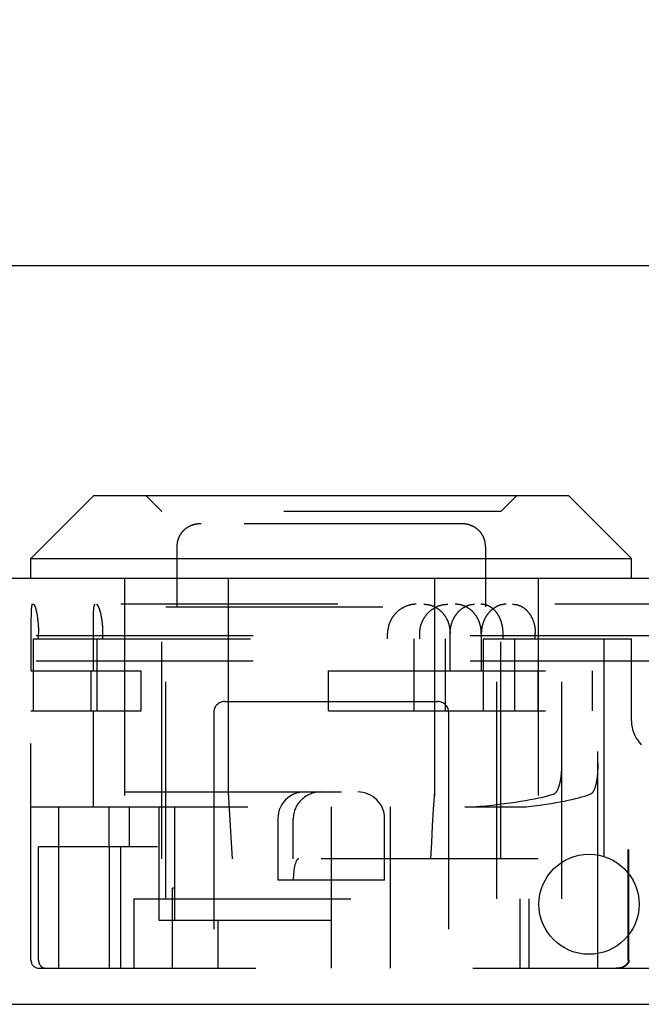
# Model space of a CAD drawing. Header units: inches. Extents: x 0 to 73.9, y 0 to 47.8.
# Tile 7 of 13: x 30.3 to 31.4, y 9.7 to 11.5. Entities that reach past the tile are written whole.
import ezdxf

# ---------------------------------------------------------------- set-up
doc = ezdxf.new("R2010")
doc.units = ezdxf.units.IN
doc.header["$LTSCALE"] = 4.065217
doc.header["$MEASUREMENT"] = 0
doc.linetypes.add('HIDDEN', pattern=[0.2, 0.1, -0.1])
doc.layers.get('0').update_dxf_attribs({"linetype": 'CONTINUOUS'})
for name, color, linetype in [('DEFAULT_2', 8, 'HIDDEN'), ('DIMENSIONS', 7, 'CONTINUOUS'), ('DOOR_ASSEMBLY', 7, 'CONTINUOUS')]:
    doc.layers.add(name, color=color, linetype=linetype)
doc.styles.get("Standard").update_dxf_attribs({"font": 'arial.ttf'})
doc.dimstyles.new('DIMSTYLE_1', dxfattribs={"dimtxt": 0.326087, "dimasz": 0.434783, "dimexe": 0.09, "dimexo": 0.07, "dimgap": 0.0375, "dimtad": 0, "dimtih": 1, "dimtoh": 1, "dimzin": 4, "dimdsep": 46, "dimtxsty": 'Standard', "dimblk": '_FILLED', "dimblk1": '_FILLED', "dimblk2": '_FILLED', "dimcen": 0.09, "dimadec": 3, "dimazin": 1, "dimtfac": 1, "dimtdec": 3, "dimtofl": 0, "dimtmove": 0, "dimatfit": 3, "dimldrblk": '_FILLED', "dimfxl": 0, "dimtolj": 1, "dimtzin": 4, "dimarcsym": 0})

# ---------------------------------------------------------------- blocks, each defined once
blk = doc.blocks.new('_FILLED')
at = {"color": 0, "linetype": 'ByBlock'}
blk.add_solid([(0, 0), (-1, 0.2), (-1, -0.2)], dxfattribs=at)
blk = doc.blocks.new('*D11')
at = {"layer": 'DIMENSIONS', "color": 2, "linetype": 'Continuous'}
for p, q in [((16.2256, 10.6769), (16.2256, 11.4452)), ((32.6006, 10.6769), (32.6006, 11.4452)), ((16.2256, 11.0539), (22.9348, 11.0539)), ((32.6006, 11.0539), (25.8914, 11.0539))]:
    blk.add_line(p, q, dxfattribs=at)
at = {"layer": 'DIMENSIONS', "color": 2, "linetype": 'Continuous', "xscale": 0.4347826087, "yscale": 0.4347826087, "zscale": 0.4347826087, "rotation": 180}
blk.add_blockref('_FILLED', (16.2256, 11.0539), dxfattribs=at)
at = {"layer": 'DIMENSIONS', "color": 2, "linetype": 'Continuous', "xscale": 0.4347826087, "yscale": 0.4347826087, "zscale": 0.4347826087}
blk.add_blockref('_FILLED', (32.6006, 11.0539), dxfattribs=at)
at = {"layer": 'DIMENSIONS', "color": 2, "linetype": 'Continuous', "insert": (24.4131, 11.217), "char_height": 0.32609, "width": 2.630516, "attachment_point": 2, "line_spacing_factor": 0.9}
blk.add_mtext('16.38 DOOR', dxfattribs=at)

msp = doc.modelspace()

# ---------------------------------------------------------------- linework, layer by layer
at = {"layer": 'DEFAULT_2', "color": 8, "linetype": 'HIDDEN'}
for p, q in [((32.3476, 10.3604), (16.4436, 10.3604)), ((32.3476, 10.3124), (16.4436, 10.3124))]:
    msp.add_line(p, q, dxfattribs=at)
at = {"layer": 'DOOR_ASSEMBLY', "color": 7, "linetype": 'Continuous'}
for p, q in [((30.4231, 10.6234), (30.3051, 10.5054)), ((30.4231, 10.6234), (31.3121, 10.6234)), ((31.3121, 10.6234), (31.4301, 10.5054)), ((30.3051, 10.5054), (31.4301, 10.5054)), ((30.3051, 10.4674), (30.3051, 10.5054)), ((31.4301, 10.4674), (31.4301, 10.5054))]:
    msp.add_line(p, q, dxfattribs=at)
at = {"layer": 'DOOR_ASSEMBLY', "color": 8, "linetype": 'HIDDEN'}
for p, q in [((30.5501, 10.5934), (30.5201, 10.6234)), ((31.1851, 10.5934), (31.2151, 10.6234)), ((31.1851, 10.5934), (30.5501, 10.5934)), ((30.5501, 9.9424), (30.5501, 10.5934)), ((31.1851, 9.9424), (31.1851, 10.5934)), ((30.6026, 10.5657), (30.6019, 10.5653)), ((30.6039, 10.5663), (30.6032, 10.566)), ((30.6052, 10.5668), (30.6045, 10.5665)), ((30.6206, 10.5703), (30.6199, 10.5702)), ((31.1109, 10.5704), (30.6242, 10.5704)), ((31.1299, 10.5668), (31.1293, 10.5671)), ((31.1339, 10.565), (31.1332, 10.5653)), ((31.1351, 10.5643), (31.1345, 10.5647)), ((31.1382, 10.5625), (31.1376, 10.5629)), ((30.5828, 10.5464), (30.5825, 10.5457)), ((30.5835, 10.5477), (30.5831, 10.547)), ((31.1523, 10.5464), (31.152, 10.547)), ((31.153, 10.545), (31.1527, 10.5457)), ((31.1558, 10.5363), (31.1556, 10.537)), ((31.1567, 10.5273), (31.1567, 10.4144)), ((30.4801, 10.4674), (30.4801, 9.9424)), ((30.6744, 10.4674), (30.6744, 9.9424)), ((31.0608, 10.4674), (31.0608, 9.9424)), ((31.2551, 10.4674), (31.2551, 9.9424)), ((32.5058, 10.4194), (16.3204, 10.4194)), ((30.5576, 10.4144), (31.1776, 10.4144)), ((30.5576, 9.8674), (30.5576, 10.4144)), ((31.1776, 9.8674), (31.1776, 10.4144)), ((30.3052, 10.3963), (30.3051, 10.3929)), ((30.3051, 10.3929), (30.3051, 10.3877)), ((30.3053, 10.4015), (30.3052, 10.399)), ((30.3052, 10.399), (30.3052, 10.3963)), ((30.3054, 10.405), (30.3053, 10.4033)), ((30.3053, 10.4033), (30.3053, 10.4015)), ((30.3055, 10.4082), (30.3054, 10.4072)), ((30.3054, 10.4072), (30.3054, 10.4061)), ((30.3054, 10.4061), (30.3054, 10.405)), ((30.3056, 10.4101), (30.3055, 10.4092)), ((30.3055, 10.4092), (30.3055, 10.4082)), ((30.3162, 10.4006), (30.3164, 10.3993)), ((30.3164, 10.3993), (30.3166, 10.398)), ((30.3166, 10.398), (30.3168, 10.3967)), ((30.3168, 10.3967), (30.317, 10.3954)), ((30.317, 10.3954), (30.3172, 10.394)), ((30.3172, 10.394), (30.3174, 10.3926)), ((30.3174, 10.3926), (30.3176, 10.3911)), ((30.4221, 10.3907), (30.4222, 10.3943)), ((30.4222, 10.399), (30.4223, 10.4009)), ((30.4222, 10.397), (30.4222, 10.399)), ((30.4222, 10.3943), (30.4222, 10.397)), ((30.4223, 10.4027), (30.4224, 10.4039)), ((30.4223, 10.4009), (30.4223, 10.4027)), ((30.4224, 10.405), (30.4225, 10.4061)), ((30.4224, 10.4039), (30.4224, 10.405)), ((30.4225, 10.4072), (30.4226, 10.4082)), ((30.4225, 10.4061), (30.4225, 10.4072)), ((30.3051, 10.3877), (30.3051, 10.2944)), ((30.3178, 10.3889), (30.318, 10.3874)), ((30.318, 10.3874), (30.3182, 10.3859)), ((30.3182, 10.3859), (30.3183, 10.3844)), ((30.3183, 10.3844), (30.3184, 10.3829)), ((30.3186, 10.3805), (30.3187, 10.3789)), ((30.3187, 10.3789), (30.3188, 10.3774)), ((30.3188, 10.3774), (30.3189, 10.3758)), ((30.3189, 10.3758), (30.3189, 10.3741)), ((30.3189, 10.3741), (30.319, 10.3725)), ((30.4221, 10.3862), (30.4221, 10.3907)), ((30.4221, 10.3808), (30.4221, 10.3862)), ((30.4221, 10.2944), (30.4221, 10.3808)), ((30.4397, 10.3749), (30.4396, 10.3764)), ((30.4398, 10.3733), (30.4397, 10.3749)), ((30.319, 10.3725), (30.319, 10.3709)), ((30.319, 10.3709), (30.3191, 10.3693)), ((30.3191, 10.3693), (30.3191, 10.3677)), ((30.3191, 10.3677), (30.3191, 10.366)), ((30.3191, 10.366), (30.3191, 10.3644)), ((30.3191, 10.3544), (30.3191, 10.3644)), ((30.4399, 10.3692), (30.4399, 10.3708)), ((30.4399, 10.3676), (30.4399, 10.3692)), ((30.44, 10.366), (30.4399, 10.3676)), ((30.44, 10.3644), (30.44, 10.366)), ((30.44, 10.3544), (30.44, 10.3644)), ((30.9731, 10.3544), (30.9731, 10.3644)), ((31.0335, 10.3544), (31.0335, 10.3644)), ((31.0903, 10.2944), (31.0903, 10.3644)), ((31.1488, 10.3644), (31.1488, 10.2944)), ((31.1896, 10.3544), (31.1896, 10.3644)), ((31.25, 10.3544), (31.25, 10.3644)), ((30.3101, 10.3544), (31.0814, 10.3544)), ((30.3101, 10.2194), (30.3101, 10.3544)), ((30.4284, 10.3544), (30.4284, 10.2194)), ((31.0222, 10.3544), (31.0222, 10.2194)), ((31.0814, 10.2194), (31.0814, 10.3544)), ((31.1521, 10.3544), (31.4301, 10.3544)), ((31.1521, 10.3544), (31.1521, 10.2194)), ((31.2113, 10.2194), (31.2113, 10.3544)), ((31.2999, 9.8674), (31.2999, 10.3544)), ((31.3671, 9.7369), (31.3671, 10.3544)), ((31.3786, 10.3544), (31.3786, 9.7369)), ((31.4301, 10.2005), (31.4301, 10.3544)), ((30.3051, 10.2944), (30.5113, 10.2944)), ((30.4178, 10.2194), (30.4178, 10.2944)), ((30.5113, 10.2194), (30.5113, 10.2944)), ((30.8623, 10.2944), (31.3573, 10.2944)), ((30.8623, 10.2194), (30.8623, 10.2944)), ((31.2554, 10.2194), (31.2554, 10.2944)), ((31.3573, 10.2194), (31.3573, 10.2944)), ((30.6676, 10.2369), (31.0676, 10.2369)), ((30.3051, 10.2194), (30.5113, 10.2194)), ((30.3051, 9.7519), (30.3051, 10.2194)), ((30.4221, 10.0394), (30.4221, 10.2194)), ((30.6476, 10.2169), (30.6476, 9.7369)), ((30.8623, 10.2194), (31.3573, 10.2194)), ((31.0876, 10.2169), (31.0876, 9.7369)), ((31.2998, 10.1166), (31.2999, 10.1183)), ((31.2998, 10.1149), (31.2998, 10.1166)), ((31.2999, 10.12), (31.2999, 10.1217)), ((31.2999, 10.1183), (31.2999, 10.12)), ((31.3671, 10.1166), (31.367, 10.1149)), ((31.3671, 10.1217), (31.3671, 10.12)), ((31.3671, 10.12), (31.3671, 10.1183)), ((31.3671, 10.1183), (31.3671, 10.1166)), ((31.2992, 10.1048), (31.2993, 10.1064)), ((31.2993, 10.1064), (31.2995, 10.1081)), ((31.2995, 10.1081), (31.2996, 10.1098)), ((31.2996, 10.1115), (31.2997, 10.1132)), ((31.2996, 10.1098), (31.2996, 10.1115)), ((31.2997, 10.1132), (31.2998, 10.1149)), ((31.3662, 10.0999), (31.366, 10.0983)), ((31.3663, 10.1015), (31.3662, 10.0999)), ((31.3664, 10.1031), (31.3663, 10.1015)), ((31.3665, 10.1047), (31.3664, 10.1031)), ((31.3666, 10.1064), (31.3665, 10.1047)), ((31.3667, 10.1081), (31.3666, 10.1064)), ((31.3668, 10.1098), (31.3667, 10.1081)), ((31.3669, 10.1114), (31.3668, 10.1098)), ((31.367, 10.1131), (31.3669, 10.1114)), ((31.367, 10.1149), (31.367, 10.1131)), ((30.4801, 10.0674), (31.2551, 10.0674)), ((30.3051, 10.0394), (31.2327, 10.0394)), ((30.3566, 10.0394), (30.3566, 9.7369)), ((30.4511, 10.0394), (30.4511, 9.9644)), ((30.4893, 10.0394), (30.4893, 9.9644)), ((30.5449, 10.0394), (30.5449, 9.8274)), ((30.5745, 9.8274), (30.5745, 10.0394)), ((30.8676, 10.0394), (30.8676, 9.7369)), ((30.9786, 9.7369), (30.9786, 10.0394)), ((30.7676, 10.0174), (30.7676, 9.9024)), ((30.7965, 9.9424), (30.7965, 10.0174)), ((30.9676, 9.9024), (30.9676, 10.0174)), ((30.5421, 9.9644), (30.3191, 9.9644)), ((30.3191, 9.7519), (30.3191, 9.9644)), ((30.4513, 9.9644), (30.4513, 9.7369)), ((30.4733, 9.7369), (30.4733, 9.9644)), ((32.1555, 9.9594), (31.4242, 9.9594)), ((31.4242, 9.7519), (31.4242, 9.9594)), ((31.4253, 9.7519), (31.4253, 9.9594)), ((31.2551, 9.9424), (30.4801, 9.9424)), ((30.9676, 9.9024), (30.7676, 9.9024)), ((30.5745, 9.8869), (30.5701, 9.8869)), ((30.5701, 9.7369), (30.5701, 9.8869)), ((30.4976, 9.8674), (31.2999, 9.8674)), ((30.4976, 9.8674), (30.4976, 9.7369)), ((31.2216, 9.7369), (31.2216, 9.8674)), ((31.2376, 9.8674), (31.2376, 9.7369)), ((30.5449, 9.8274), (30.8676, 9.8274)), ((30.6553, 9.8274), (30.6553, 9.7369)), ((30.3201, 9.7369), (32.2305, 9.7369))]:
    msp.add_line(p, q, dxfattribs=at)
at = {"layer": 'DOOR_ASSEMBLY', "color": 3, "linetype": 'Continuous'}
for p, q in [((32.5058, 10.4674), (16.3204, 10.4674)), ((16.2406, 9.6694), (32.5856, 9.6694))]:
    msp.add_line(p, q, dxfattribs=at)
at = {"layer": 'DOOR_ASSEMBLY', "color": 8, "linetype": 'HIDDEN'}
for points in [[(30.6242, 10.5704), (30.6235, 10.5704), (30.6228, 10.5704), (30.6221, 10.5703), (30.6213, 10.5703), (30.6206, 10.5703), (30.6199, 10.5702), (30.6192, 10.5701), (30.6184, 10.5701), (30.6177, 10.57), (30.617, 10.5699), (30.6163, 10.5698), (30.6156, 10.5697), (30.6149, 10.5696), (30.6142, 10.5694), (30.6134, 10.5693), (30.6127, 10.5691), (30.612, 10.569), (30.6113, 10.5688), (30.6106, 10.5686), (30.6099, 10.5684), (30.6093, 10.5682), (30.6086, 10.568), (30.6079, 10.5678), (30.6072, 10.5676), (30.6065, 10.5673), (30.6059, 10.5671), (30.6052, 10.5668), (30.6045, 10.5665), (30.6039, 10.5663), (30.6032, 10.566), (30.6026, 10.5657), (30.6019, 10.5653), (30.6013, 10.565), (30.6006, 10.5647), (30.6, 10.5643), (30.5994, 10.564), (30.5988, 10.5636), (30.5982, 10.5632), (30.5976, 10.5629), (30.597, 10.5625), (30.5964, 10.5621), (30.5958, 10.5617), (30.5952, 10.5612), (30.5946, 10.5608), (30.5941, 10.5604), (30.5935, 10.5599), (30.593, 10.5594), (30.5924, 10.559), (30.5919, 10.5585), (30.5914, 10.558), (30.5909, 10.5575), (30.5904, 10.557), (30.5899, 10.5565), (30.5894, 10.556), (30.5889, 10.5554), (30.5884, 10.5549), (30.5879, 10.5543), (30.5875, 10.5538), (30.587, 10.5532), (30.5866, 10.5526), (30.5862, 10.552), (30.5858, 10.5514), (30.5854, 10.5508), (30.585, 10.5502), (30.5846, 10.5496), (30.5842, 10.549), (30.5838, 10.5483), (30.5835, 10.5477), (30.5831, 10.547), (30.5828, 10.5464), (30.5825, 10.5457), (30.5822, 10.545), (30.5819, 10.5443), (30.5816, 10.5436), (30.5813, 10.5429), (30.581, 10.5422), (30.5808, 10.5415), (30.5806, 10.5408), (30.5803, 10.5401), (30.5801, 10.5393), (30.5799, 10.5386), (30.5797, 10.5378), (30.5795, 10.537), (30.5794, 10.5363), (30.5792, 10.5355), (30.5791, 10.5347), (30.5789, 10.5339), (30.5788, 10.5331), (30.5787, 10.5323), (30.5787, 10.5315), (30.5786, 10.5307), (30.5785, 10.5299), (30.5785, 10.529), (30.5785, 10.5282), (30.5784, 10.5273), (30.5784, 10.5271)], [(30.5919, 10.5585), (30.5914, 10.558), (30.5909, 10.5575), (30.5904, 10.557)], [(30.597, 10.5625), (30.5964, 10.5621), (30.5958, 10.5617), (30.5952, 10.5612), (30.5946, 10.5608)], [(30.6013, 10.565), (30.6007, 10.5647), (30.6, 10.5643), (30.5994, 10.564), (30.5988, 10.5636), (30.5982, 10.5633), (30.5976, 10.5629)], [(30.6072, 10.5676), (30.6065, 10.5673), (30.6059, 10.5671)], [(30.6106, 10.5686), (30.61, 10.5684), (30.6093, 10.5682), (30.6086, 10.568), (30.6079, 10.5678)], [(30.6127, 10.5691), (30.612, 10.569), (30.6113, 10.5688)], [(30.6185, 10.5701), (30.6177, 10.57), (30.617, 10.5699), (30.6163, 10.5698), (30.6156, 10.5697), (30.6149, 10.5696), (30.6142, 10.5694)], [(30.6242, 10.5704), (30.6235, 10.5704), (30.6228, 10.5704), (30.6221, 10.5703)], [(31.1509, 10.549), (31.1506, 10.5496), (31.1502, 10.5502), (31.1498, 10.5508), (31.1494, 10.5514), (31.149, 10.552), (31.1485, 10.5526), (31.1481, 10.5532), (31.1477, 10.5538), (31.1472, 10.5543), (31.1467, 10.5549), (31.1463, 10.5554), (31.1458, 10.556), (31.1453, 10.5565), (31.1448, 10.557), (31.1443, 10.5575), (31.1438, 10.558), (31.1432, 10.5585), (31.1427, 10.559), (31.1422, 10.5594), (31.1416, 10.5599), (31.1411, 10.5604), (31.1405, 10.5608), (31.1399, 10.5612), (31.1393, 10.5617), (31.1388, 10.5621), (31.1382, 10.5625), (31.1376, 10.5629), (31.137, 10.5633), (31.1364, 10.5636), (31.1357, 10.564), (31.1351, 10.5643), (31.1345, 10.5647), (31.1339, 10.565), (31.1332, 10.5653), (31.1326, 10.5657), (31.1319, 10.566), (31.1313, 10.5663), (31.1306, 10.5665), (31.1299, 10.5668), (31.1293, 10.5671), (31.1286, 10.5673), (31.1279, 10.5676), (31.1272, 10.5678), (31.1266, 10.568), (31.1259, 10.5682), (31.1252, 10.5684), (31.1245, 10.5686), (31.1238, 10.5688), (31.1231, 10.569), (31.1224, 10.5691), (31.1217, 10.5693), (31.121, 10.5694), (31.1203, 10.5696), (31.1196, 10.5697), (31.1188, 10.5698), (31.1181, 10.5699), (31.1174, 10.57), (31.1167, 10.5701), (31.116, 10.5701), (31.1152, 10.5702), (31.1145, 10.5703), (31.1138, 10.5703), (31.1131, 10.5703), (31.1123, 10.5704), (31.1116, 10.5704), (31.1109, 10.5704)], [(31.1167, 10.5701), (31.116, 10.5701), (31.1152, 10.5702), (31.1145, 10.5703), (31.1138, 10.5703), (31.1131, 10.5703)], [(31.1196, 10.5697), (31.1189, 10.5698), (31.1181, 10.5699)], [(31.1224, 10.5691), (31.1217, 10.5693), (31.121, 10.5694)], [(31.1279, 10.5676), (31.1273, 10.5678), (31.1266, 10.568), (31.1259, 10.5682), (31.1252, 10.5684), (31.1245, 10.5686), (31.1238, 10.5688)], [(31.1326, 10.5657), (31.1319, 10.566), (31.1313, 10.5663), (31.1306, 10.5665)], [(31.1432, 10.5585), (31.1427, 10.559), (31.1422, 10.5594), (31.1416, 10.5599), (31.1411, 10.5604), (31.1405, 10.5608)], [(30.5803, 10.5401), (30.5801, 10.5393), (30.5799, 10.5386), (30.5797, 10.5378), (30.5795, 10.5371)], [(30.5822, 10.545), (30.5819, 10.5443), (30.5816, 10.5436)], [(30.5854, 10.5508), (30.585, 10.5502), (30.5846, 10.5496)], [(30.5889, 10.5554), (30.5884, 10.5549), (30.5879, 10.5543), (30.5875, 10.5538), (30.587, 10.5532)], [(31.1463, 10.5554), (31.1458, 10.556), (31.1453, 10.5565), (31.1448, 10.557)], [(31.1494, 10.5514), (31.149, 10.552), (31.1485, 10.5526), (31.1481, 10.5532)], [(31.1517, 10.5477), (31.1513, 10.5483), (31.1509, 10.549)], [(31.1567, 10.5273), (31.1567, 10.5282), (31.1567, 10.529), (31.1566, 10.5299), (31.1566, 10.5307), (31.1565, 10.5315), (31.1564, 10.5323), (31.1563, 10.5331), (31.1562, 10.5339), (31.1561, 10.5347), (31.1559, 10.5355), (31.1558, 10.5363), (31.1556, 10.5371), (31.1554, 10.5378), (31.1552, 10.5386), (31.155, 10.5393), (31.1548, 10.5401), (31.1546, 10.5408), (31.1543, 10.5415), (31.1541, 10.5422), (31.1538, 10.5429), (31.1536, 10.5436), (31.1533, 10.5443), (31.153, 10.545), (31.1527, 10.5457), (31.1523, 10.5464), (31.152, 10.547), (31.1517, 10.5477)], [(31.1548, 10.5401), (31.1546, 10.5408), (31.1543, 10.5415), (31.1541, 10.5422), (31.1538, 10.5429), (31.1536, 10.5436)], [(30.5785, 10.5299), (30.5785, 10.529), (30.5785, 10.5282), (30.5784, 10.5273), (30.5784, 10.4144)], [(30.5788, 10.5331), (30.5787, 10.5323), (30.5787, 10.5315)], [(30.5794, 10.5363), (30.5792, 10.5355), (30.5791, 10.5347)], [(31.1564, 10.5323), (31.1563, 10.5331), (31.1562, 10.5339), (31.1561, 10.5347)], [(31.1567, 10.529), (31.1566, 10.5299), (31.1566, 10.5307), (31.1565, 10.5315)], [(30.3078, 10.4194), (30.3077, 10.4194), (30.3076, 10.4194), (30.3075, 10.4193), (30.3074, 10.4193), (30.3074, 10.4192), (30.3073, 10.4192), (30.3072, 10.4191), (30.3072, 10.419), (30.3071, 10.4189), (30.307, 10.4188), (30.3069, 10.4186), (30.3069, 10.4185), (30.3068, 10.4183), (30.3068, 10.4182), (30.3067, 10.418), (30.3066, 10.4178), (30.3066, 10.4176), (30.3065, 10.4174), (30.3065, 10.4171), (30.3064, 10.4169), (30.3063, 10.4166), (30.3063, 10.4164), (30.3062, 10.4161), (30.3062, 10.4158), (30.3061, 10.4155), (30.3061, 10.4152), (30.3061, 10.4149), (30.306, 10.4145), (30.306, 10.4142), (30.3059, 10.4138), (30.3059, 10.4135), (30.3058, 10.4131), (30.3058, 10.4127), (30.3058, 10.4123), (30.3057, 10.4119), (30.3057, 10.4115), (30.3057, 10.411), (30.3056, 10.4101)], [(30.3094, 10.4194), (30.3095, 10.4194), (30.3097, 10.4194), (30.3098, 10.4193), (30.3099, 10.4193), (30.31, 10.4192), (30.3101, 10.4192), (30.3102, 10.4191), (30.3103, 10.419), (30.3104, 10.4189), (30.3105, 10.4187), (30.3107, 10.4186), (30.3108, 10.4185), (30.3109, 10.4183), (30.311, 10.4181), (30.3111, 10.418), (30.3113, 10.4178), (30.3114, 10.4176), (30.3115, 10.4173), (30.3116, 10.4171), (30.3118, 10.4169), (30.3119, 10.4166), (30.312, 10.4163), (30.3121, 10.4161), (30.3123, 10.4158), (30.3124, 10.4155), (30.3125, 10.4151), (30.3126, 10.4148), (30.3128, 10.4145), (30.3129, 10.4141), (30.313, 10.4138), (30.3131, 10.4134), (30.3133, 10.413), (30.3134, 10.4126), (30.3135, 10.4122), (30.3137, 10.4118), (30.3138, 10.4113), (30.3139, 10.4109), (30.314, 10.4104), (30.3142, 10.41), (30.3143, 10.4095), (30.3144, 10.409), (30.3145, 10.4085), (30.3147, 10.408), (30.3148, 10.4075), (30.3149, 10.407), (30.315, 10.4065), (30.3152, 10.4059), (30.3153, 10.4054), (30.3154, 10.4048), (30.3155, 10.4042), (30.3156, 10.4036), (30.3158, 10.4031), (30.3159, 10.4025), (30.316, 10.4018), (30.3161, 10.4012), (30.3162, 10.4006)], [(30.4226, 10.4082), (30.4227, 10.4092), (30.4227, 10.4097), (30.4227, 10.4101), (30.4228, 10.4106), (30.4228, 10.411), (30.4229, 10.4115), (30.4229, 10.4119), (30.423, 10.4123), (30.423, 10.4127), (30.423, 10.4131), (30.4231, 10.4135), (30.4231, 10.4139), (30.4232, 10.4142), (30.4233, 10.4146), (30.4233, 10.4149), (30.4234, 10.4152), (30.4234, 10.4155), (30.4235, 10.4158), (30.4236, 10.4161), (30.4236, 10.4164), (30.4237, 10.4166), (30.4238, 10.4169), (30.4238, 10.4171), (30.4239, 10.4174), (30.424, 10.4176), (30.424, 10.4178), (30.4241, 10.418), (30.4242, 10.4182), (30.4243, 10.4183), (30.4244, 10.4185), (30.4244, 10.4186), (30.4245, 10.4188), (30.4246, 10.4189), (30.4247, 10.419), (30.4248, 10.4191), (30.4249, 10.4192), (30.425, 10.4192), (30.4251, 10.4193), (30.4252, 10.4193), (30.4253, 10.4194), (30.4254, 10.4194), (30.4255, 10.4194)], [(30.4396, 10.3764), (30.4395, 10.3772), (30.4395, 10.378), (30.4394, 10.3788), (30.4393, 10.3796), (30.4393, 10.3804), (30.4392, 10.3812), (30.4391, 10.3819), (30.4391, 10.3827), (30.439, 10.3835), (30.4389, 10.3842), (30.4388, 10.385), (30.4387, 10.3858), (30.4386, 10.3865), (30.4385, 10.3873), (30.4384, 10.388), (30.4383, 10.3888), (30.4382, 10.3895), (30.4381, 10.3902), (30.438, 10.3909), (30.4379, 10.3917), (30.4378, 10.3924), (30.4377, 10.3931), (30.4376, 10.3938), (30.4374, 10.3945), (30.4373, 10.3952), (30.4372, 10.3959), (30.4371, 10.3965), (30.4369, 10.3972), (30.4368, 10.3979), (30.4367, 10.3985), (30.4365, 10.3992), (30.4364, 10.3998), (30.4363, 10.4005), (30.4361, 10.4011), (30.436, 10.4017), (30.4358, 10.4023), (30.4357, 10.4029), (30.4355, 10.4035), (30.4354, 10.4041), (30.4352, 10.4047), (30.4351, 10.4052), (30.4349, 10.4058), (30.4348, 10.4063), (30.4346, 10.4069), (30.4344, 10.4074), (30.4343, 10.4079), (30.4341, 10.4084), (30.434, 10.4089), (30.4338, 10.4094), (30.4336, 10.4099), (30.4335, 10.4104), (30.4333, 10.4108), (30.4332, 10.4113), (30.433, 10.4117), (30.4328, 10.4121), (30.4327, 10.4125), (30.4325, 10.4129), (30.4323, 10.4133), (30.4322, 10.4137), (30.432, 10.4141), (30.4318, 10.4144), (30.4317, 10.4148), (30.4315, 10.4151), (30.4314, 10.4154), (30.4312, 10.4157), (30.431, 10.416), (30.4309, 10.4163), (30.4307, 10.4166), (30.4306, 10.4168), (30.4304, 10.4171), (30.4302, 10.4173), (30.4301, 10.4175), (30.4299, 10.4178), (30.4298, 10.418), (30.4296, 10.4181), (30.4295, 10.4183), (30.4293, 10.4185), (30.4292, 10.4186), (30.429, 10.4187), (30.4289, 10.4189), (30.4287, 10.419), (30.4286, 10.4191), (30.4284, 10.4192), (30.4283, 10.4192), (30.4281, 10.4193), (30.428, 10.4193), (30.4279, 10.4194), (30.4277, 10.4194), (30.4276, 10.4194)], [(31.0269, 10.4194), (31.0261, 10.4194), (31.0254, 10.4194), (31.0246, 10.4193), (31.0238, 10.4193), (31.023, 10.4192), (31.0222, 10.4192), (31.0214, 10.4191), (31.0206, 10.419), (31.0198, 10.4189), (31.019, 10.4187), (31.0182, 10.4186), (31.0174, 10.4185), (31.0166, 10.4183), (31.0158, 10.4181), (31.0151, 10.418), (31.0143, 10.4178), (31.0135, 10.4175), (31.0127, 10.4173), (31.0119, 10.4171), (31.0112, 10.4168), (31.0104, 10.4166), (31.0096, 10.4163), (31.0089, 10.416), (31.0081, 10.4157), (31.0073, 10.4154), (31.0066, 10.4151), (31.0058, 10.4148), (31.0051, 10.4144), (31.0043, 10.4141), (31.0036, 10.4137), (31.0029, 10.4133), (31.0021, 10.4129), (31.0014, 10.4125), (31.0007, 10.4121), (31, 10.4117), (30.9993, 10.4113), (30.9986, 10.4108), (30.9979, 10.4104), (30.9972, 10.4099), (30.9965, 10.4094), (30.9958, 10.4089), (30.9952, 10.4084), (30.9945, 10.4079), (30.9938, 10.4074), (30.9932, 10.4069), (30.9926, 10.4063), (30.9919, 10.4058), (30.9913, 10.4052), (30.9907, 10.4047), (30.9901, 10.4041), (30.9895, 10.4035), (30.9889, 10.4029), (30.9883, 10.4023), (30.9878, 10.4017), (30.9872, 10.4011), (30.9867, 10.4005), (30.9861, 10.3998), (30.9856, 10.3992), (30.9851, 10.3985), (30.9846, 10.3979), (30.9841, 10.3972), (30.9836, 10.3965), (30.9831, 10.3959), (30.9826, 10.3952), (30.9822, 10.3945), (30.9817, 10.3938), (30.9813, 10.3931), (30.9808, 10.3924), (30.9804, 10.3917), (30.98, 10.3909), (30.9796, 10.3902), (30.9792, 10.3895), (30.9789, 10.3888), (30.9785, 10.388), (30.9782, 10.3873), (30.9778, 10.3865), (30.9775, 10.3858), (30.9772, 10.385), (30.9769, 10.3842), (30.9766, 10.3835), (30.9763, 10.3827), (30.976, 10.3819), (30.9758, 10.3812), (30.9755, 10.3804), (30.9753, 10.3796), (30.9751, 10.3788), (30.9749, 10.378), (30.9747, 10.3772), (30.9745, 10.3764), (30.9743, 10.3757), (30.9741, 10.3749), (30.974, 10.3741), (30.9738, 10.3733), (30.9737, 10.3725), (30.9736, 10.3717), (30.9735, 10.3708), (30.9734, 10.37), (30.9733, 10.3692), (30.9733, 10.3684), (30.9732, 10.3676), (30.9732, 10.3668), (30.9731, 10.366), (30.9731, 10.3652), (30.9731, 10.3644)], [(31.0335, 10.3644), (31.0335, 10.3652), (31.0336, 10.366), (31.0336, 10.3668), (31.0336, 10.3677), (31.0337, 10.3685), (31.0337, 10.3693), (31.0338, 10.3701), (31.0339, 10.3709), (31.034, 10.3717), (31.0341, 10.3725), (31.0343, 10.3733), (31.0344, 10.3741), (31.0345, 10.375), (31.0347, 10.3758), (31.0349, 10.3766), (31.0351, 10.3774), (31.0353, 10.3782), (31.0355, 10.3789), (31.0357, 10.3797), (31.0359, 10.3805), (31.0361, 10.3813), (31.0364, 10.3821), (31.0367, 10.3829), (31.0369, 10.3836), (31.0372, 10.3844), (31.0375, 10.3852), (31.0378, 10.3859), (31.0382, 10.3867), (31.0385, 10.3874), (31.0388, 10.3882), (31.0392, 10.3889), (31.0395, 10.3897), (31.0399, 10.3904), (31.0403, 10.3911), (31.0407, 10.3918), (31.0411, 10.3926), (31.0415, 10.3933), (31.042, 10.394), (31.0424, 10.3947), (31.0428, 10.3954), (31.0433, 10.396), (31.0438, 10.3967), (31.0443, 10.3974), (31.0447, 10.398), (31.0452, 10.3987), (31.0457, 10.3993), (31.0463, 10.4), (31.0468, 10.4006), (31.0473, 10.4012), (31.0479, 10.4018), (31.0484, 10.4025), (31.049, 10.4031), (31.0496, 10.4036), (31.0501, 10.4042), (31.0507, 10.4048), (31.0513, 10.4054), (31.0519, 10.4059), (31.0525, 10.4065), (31.0532, 10.407), (31.0538, 10.4075), (31.0544, 10.408), (31.0551, 10.4085), (31.0557, 10.409), (31.0564, 10.4095), (31.057, 10.41), (31.0577, 10.4104), (31.0584, 10.4109), (31.059, 10.4113), (31.0597, 10.4118), (31.0604, 10.4122), (31.0611, 10.4126), (31.0618, 10.413), (31.0625, 10.4134), (31.0632, 10.4138), (31.064, 10.4141), (31.0647, 10.4145), (31.0654, 10.4148), (31.0661, 10.4151), (31.0669, 10.4155), (31.0676, 10.4158), (31.0684, 10.4161), (31.0691, 10.4163), (31.0699, 10.4166), (31.0706, 10.4169), (31.0714, 10.4171), (31.0721, 10.4173), (31.0729, 10.4176), (31.0736, 10.4178), (31.0744, 10.418), (31.0752, 10.4181), (31.0759, 10.4183), (31.0767, 10.4185), (31.0775, 10.4186), (31.0783, 10.4187), (31.079, 10.4189), (31.0798, 10.419), (31.0806, 10.4191), (31.0814, 10.4192), (31.0821, 10.4192), (31.0829, 10.4193), (31.0837, 10.4193), (31.0845, 10.4194), (31.0852, 10.4194), (31.086, 10.4194)], [(31.041, 10.4194), (31.0418, 10.4194), (31.0425, 10.4194), (31.0433, 10.4193), (31.0441, 10.4193), (31.0448, 10.4192), (31.0456, 10.4192), (31.0464, 10.4191), (31.0471, 10.419), (31.0479, 10.4189), (31.0486, 10.4188), (31.0494, 10.4186), (31.0501, 10.4185), (31.0509, 10.4183), (31.0516, 10.4182), (31.0524, 10.418), (31.0531, 10.4178), (31.0538, 10.4176), (31.0546, 10.4174), (31.0553, 10.4171), (31.056, 10.4169), (31.0567, 10.4166), (31.0574, 10.4164), (31.0581, 10.4161), (31.0588, 10.4158), (31.0595, 10.4155), (31.0602, 10.4152), (31.0609, 10.4149), (31.0616, 10.4146), (31.0623, 10.4142), (31.063, 10.4139), (31.0636, 10.4135), (31.0643, 10.4131), (31.065, 10.4127), (31.0656, 10.4123), (31.0662, 10.4119), (31.0669, 10.4115), (31.0675, 10.411), (31.0681, 10.4106), (31.0688, 10.4101), (31.0694, 10.4097), (31.07, 10.4092), (31.0706, 10.4087), (31.0712, 10.4082), (31.0718, 10.4077), (31.0723, 10.4072), (31.0729, 10.4067), (31.0735, 10.4061), (31.074, 10.4056), (31.0746, 10.405), (31.0751, 10.4045), (31.0756, 10.4039), (31.0762, 10.4033), (31.0767, 10.4027), (31.0772, 10.4021), (31.0777, 10.4015), (31.0782, 10.4009), (31.0787, 10.4003), (31.0791, 10.3997), (31.0796, 10.399), (31.0801, 10.3984), (31.0805, 10.3977), (31.0809, 10.397), (31.0814, 10.3964), (31.0818, 10.3957), (31.0822, 10.395), (31.0826, 10.3943), (31.083, 10.3936), (31.0834, 10.3929), (31.0838, 10.3922), (31.0841, 10.3915), (31.0845, 10.3907), (31.0848, 10.39), (31.0852, 10.3893), (31.0855, 10.3885), (31.0858, 10.3878), (31.0861, 10.387), (31.0864, 10.3862), (31.0867, 10.3855), (31.0869, 10.3847), (31.0872, 10.3839), (31.0875, 10.3832), (31.0877, 10.3824), (31.0879, 10.3816), (31.0881, 10.3808), (31.0884, 10.38), (31.0886, 10.3792), (31.0887, 10.3784), (31.0889, 10.3776), (31.0891, 10.3768), (31.0893, 10.376), (31.0894, 10.3751), (31.0895, 10.3743), (31.0897, 10.3735), (31.0898, 10.3727), (31.0899, 10.3719), (31.09, 10.371), (31.0901, 10.3702), (31.0901, 10.3694), (31.0902, 10.3685), (31.0902, 10.3677), (31.0903, 10.3669), (31.0903, 10.366), (31.0903, 10.3652), (31.0903, 10.3644)], [(31.0903, 10.3644), (31.0903, 10.3652), (31.0903, 10.366), (31.0904, 10.3669), (31.0904, 10.3677), (31.0905, 10.3685), (31.0905, 10.3694), (31.0906, 10.3702), (31.0907, 10.371), (31.0908, 10.3719), (31.0909, 10.3727), (31.091, 10.3735), (31.0911, 10.3743), (31.0912, 10.3751), (31.0914, 10.376), (31.0915, 10.3768), (31.0917, 10.3776), (31.0919, 10.3784), (31.0921, 10.3792), (31.0923, 10.38), (31.0925, 10.3808), (31.0927, 10.3816), (31.0929, 10.3824), (31.0932, 10.3832), (31.0934, 10.3839), (31.0937, 10.3847), (31.094, 10.3855), (31.0942, 10.3862), (31.0945, 10.387), (31.0948, 10.3878), (31.0951, 10.3885), (31.0955, 10.3893), (31.0958, 10.39), (31.0961, 10.3907), (31.0965, 10.3915), (31.0968, 10.3922), (31.0972, 10.3929), (31.0976, 10.3936), (31.0979, 10.3943), (31.0983, 10.395), (31.0987, 10.3957), (31.0991, 10.3964), (31.0996, 10.397), (31.1, 10.3977), (31.1004, 10.3984), (31.1009, 10.399), (31.1013, 10.3997), (31.1018, 10.4003), (31.1022, 10.4009), (31.1027, 10.4015), (31.1032, 10.4021), (31.1037, 10.4027), (31.1042, 10.4033), (31.1047, 10.4039), (31.1052, 10.4045), (31.1057, 10.405), (31.1062, 10.4056), (31.1068, 10.4061), (31.1073, 10.4067), (31.1078, 10.4072), (31.1084, 10.4077), (31.1089, 10.4082), (31.1095, 10.4087), (31.1101, 10.4092), (31.1106, 10.4097), (31.1112, 10.4101), (31.1118, 10.4106), (31.1124, 10.411), (31.113, 10.4115), (31.1136, 10.4119), (31.1142, 10.4123), (31.1148, 10.4127), (31.1154, 10.4131), (31.116, 10.4135), (31.1166, 10.4139), (31.1172, 10.4142), (31.1178, 10.4146), (31.1185, 10.4149), (31.1191, 10.4152), (31.1197, 10.4155), (31.1204, 10.4158), (31.121, 10.4161), (31.1217, 10.4164), (31.1223, 10.4166), (31.123, 10.4169), (31.1236, 10.4171), (31.1243, 10.4174), (31.1249, 10.4176), (31.1256, 10.4178), (31.1262, 10.418), (31.1269, 10.4182), (31.1276, 10.4183), (31.1282, 10.4185), (31.1289, 10.4186), (31.1296, 10.4188), (31.1302, 10.4189), (31.1309, 10.419), (31.1316, 10.4191), (31.1322, 10.4192), (31.1329, 10.4192), (31.1336, 10.4193), (31.1342, 10.4193), (31.1349, 10.4194), (31.1356, 10.4194), (31.1362, 10.4194)], [(31.1488, 10.3644), (31.1488, 10.3652), (31.1488, 10.366), (31.1488, 10.3669), (31.1487, 10.3677), (31.1487, 10.3685), (31.1486, 10.3694), (31.1486, 10.3702), (31.1485, 10.371), (31.1484, 10.3718), (31.1483, 10.3727), (31.1482, 10.3735), (31.148, 10.3743), (31.1479, 10.3751), (31.1478, 10.3759), (31.1476, 10.3768), (31.1474, 10.3776), (31.1473, 10.3784), (31.1471, 10.3792), (31.1469, 10.38), (31.1467, 10.3808), (31.1464, 10.3816), (31.1462, 10.3823), (31.146, 10.3831), (31.1457, 10.3839), (31.1454, 10.3847), (31.1452, 10.3855), (31.1449, 10.3862), (31.1446, 10.387), (31.1443, 10.3877), (31.144, 10.3885), (31.1437, 10.3892), (31.1433, 10.39), (31.143, 10.3907), (31.1426, 10.3914), (31.1423, 10.3922), (31.1419, 10.3929), (31.1415, 10.3936), (31.1411, 10.3943), (31.1407, 10.395), (31.1403, 10.3957), (31.1399, 10.3963), (31.1395, 10.397), (31.139, 10.3977), (31.1386, 10.3983), (31.1381, 10.399), (31.1377, 10.3996), (31.1372, 10.4003), (31.1367, 10.4009), (31.1362, 10.4015), (31.1357, 10.4021), (31.1352, 10.4027), (31.1347, 10.4033), (31.1342, 10.4039), (31.1337, 10.4045), (31.1331, 10.405), (31.1326, 10.4056), (31.132, 10.4061), (31.1315, 10.4067), (31.1309, 10.4072), (31.1303, 10.4077), (31.1298, 10.4082), (31.1292, 10.4087), (31.1286, 10.4092), (31.128, 10.4097), (31.1274, 10.4101), (31.1267, 10.4106), (31.1261, 10.411), (31.1255, 10.4115), (31.1249, 10.4119), (31.1242, 10.4123), (31.1236, 10.4127), (31.1229, 10.4131), (31.1223, 10.4135), (31.1216, 10.4138), (31.1209, 10.4142), (31.1202, 10.4145), (31.1196, 10.4149), (31.1189, 10.4152), (31.1182, 10.4155), (31.1175, 10.4158), (31.1168, 10.4161), (31.1161, 10.4164), (31.1154, 10.4166), (31.1147, 10.4169), (31.114, 10.4171), (31.1132, 10.4174), (31.1125, 10.4176), (31.1118, 10.4178), (31.1111, 10.418), (31.1103, 10.4182), (31.1096, 10.4183), (31.1089, 10.4185), (31.1081, 10.4186), (31.1074, 10.4188), (31.1066, 10.4189), (31.1059, 10.419), (31.1051, 10.4191), (31.1044, 10.4192), (31.1036, 10.4192), (31.1029, 10.4193), (31.1021, 10.4193), (31.1014, 10.4194), (31.1006, 10.4194), (31.0998, 10.4194)], [(31.1896, 10.3644), (31.1896, 10.3652), (31.1896, 10.366), (31.1896, 10.3668), (31.1896, 10.3676), (31.1895, 10.3684), (31.1895, 10.3692), (31.1894, 10.37), (31.1894, 10.3708), (31.1893, 10.3717), (31.1892, 10.3725), (31.1891, 10.3733), (31.189, 10.3741), (31.1889, 10.3749), (31.1888, 10.3757), (31.1887, 10.3764), (31.1885, 10.3772), (31.1884, 10.378), (31.1882, 10.3788), (31.1881, 10.3796), (31.1879, 10.3804), (31.1877, 10.3812), (31.1875, 10.3819), (31.1874, 10.3827), (31.1872, 10.3835), (31.1869, 10.3842), (31.1867, 10.385), (31.1865, 10.3858), (31.1863, 10.3865), (31.186, 10.3873), (31.1858, 10.388), (31.1855, 10.3888), (31.1852, 10.3895), (31.185, 10.3902), (31.1847, 10.3909), (31.1844, 10.3917), (31.1841, 10.3924), (31.1838, 10.3931), (31.1834, 10.3938), (31.1831, 10.3945), (31.1828, 10.3952), (31.1824, 10.3959), (31.1821, 10.3965), (31.1817, 10.3972), (31.1814, 10.3979), (31.181, 10.3985), (31.1806, 10.3992), (31.1802, 10.3998), (31.1798, 10.4005), (31.1794, 10.4011), (31.179, 10.4017), (31.1786, 10.4023), (31.1781, 10.4029), (31.1777, 10.4035), (31.1772, 10.4041), (31.1768, 10.4047), (31.1763, 10.4052), (31.1759, 10.4058), (31.1754, 10.4063), (31.1749, 10.4069), (31.1744, 10.4074), (31.1739, 10.4079), (31.1734, 10.4084), (31.1729, 10.4089), (31.1724, 10.4094), (31.1719, 10.4099), (31.1714, 10.4104), (31.1708, 10.4108), (31.1703, 10.4113), (31.1698, 10.4117), (31.1692, 10.4121), (31.1686, 10.4125), (31.1681, 10.4129), (31.1675, 10.4133), (31.167, 10.4137), (31.1664, 10.4141), (31.1658, 10.4144), (31.1652, 10.4148), (31.1646, 10.4151), (31.164, 10.4154), (31.1634, 10.4157), (31.1628, 10.416), (31.1622, 10.4163), (31.1616, 10.4166), (31.161, 10.4168), (31.1604, 10.4171), (31.1598, 10.4173), (31.1591, 10.4175), (31.1585, 10.4178), (31.1579, 10.418), (31.1572, 10.4181), (31.1566, 10.4183), (31.156, 10.4185), (31.1553, 10.4186), (31.1547, 10.4187), (31.154, 10.4189), (31.1534, 10.419), (31.1528, 10.4191), (31.1521, 10.4192), (31.1515, 10.4192), (31.1508, 10.4193), (31.1501, 10.4193), (31.1495, 10.4194), (31.1488, 10.4194), (31.1482, 10.4194)], [(31.1951, 10.4194), (31.1944, 10.4194), (31.1937, 10.4194), (31.1931, 10.4193), (31.1924, 10.4193), (31.1917, 10.4192), (31.191, 10.4192), (31.1903, 10.4191), (31.1897, 10.419), (31.189, 10.4189), (31.1883, 10.4188), (31.1876, 10.4186), (31.187, 10.4185), (31.1863, 10.4183), (31.1856, 10.4182), (31.185, 10.418), (31.1843, 10.4178), (31.1836, 10.4176), (31.183, 10.4174), (31.1823, 10.4171), (31.1816, 10.4169), (31.181, 10.4166), (31.1803, 10.4164), (31.1797, 10.4161), (31.179, 10.4158), (31.1784, 10.4155), (31.1777, 10.4152), (31.1771, 10.4149), (31.1765, 10.4145), (31.1758, 10.4142), (31.1752, 10.4138), (31.1746, 10.4135), (31.174, 10.4131), (31.1733, 10.4127), (31.1727, 10.4123), (31.1721, 10.4119), (31.1715, 10.4115), (31.1709, 10.411), (31.1703, 10.4106), (31.1698, 10.4101), (31.1692, 10.4097), (31.1686, 10.4092), (31.168, 10.4087), (31.1675, 10.4082), (31.1669, 10.4077), (31.1664, 10.4072), (31.1658, 10.4067), (31.1653, 10.4061), (31.1647, 10.4056), (31.1642, 10.405), (31.1637, 10.4045), (31.1632, 10.4039), (31.1627, 10.4033), (31.1622, 10.4027), (31.1617, 10.4021), (31.1612, 10.4015), (31.1607, 10.4009), (31.1603, 10.4003), (31.1598, 10.3996), (31.1594, 10.399), (31.1589, 10.3983), (31.1585, 10.3977), (31.1581, 10.397), (31.1576, 10.3963), (31.1572, 10.3957), (31.1568, 10.395), (31.1564, 10.3943), (31.1561, 10.3936), (31.1557, 10.3929), (31.1553, 10.3922), (31.155, 10.3914), (31.1546, 10.3907), (31.1543, 10.39), (31.1539, 10.3892), (31.1536, 10.3885), (31.1533, 10.3877), (31.153, 10.387), (31.1527, 10.3862), (31.1524, 10.3855), (31.1522, 10.3847), (31.1519, 10.3839), (31.1517, 10.3831), (31.1514, 10.3823), (31.1512, 10.3816), (31.151, 10.3808), (31.1508, 10.38), (31.1506, 10.3792), (31.1504, 10.3784), (31.1502, 10.3776), (31.15, 10.3768), (31.1499, 10.3759), (31.1497, 10.3751), (31.1496, 10.3743), (31.1495, 10.3735), (31.1494, 10.3727), (31.1493, 10.3718), (31.1492, 10.371), (31.1491, 10.3702), (31.149, 10.3694), (31.149, 10.3685), (31.1489, 10.3677), (31.1489, 10.3669), (31.1488, 10.366), (31.1488, 10.3652), (31.1488, 10.3644)], [(31.2073, 10.4194), (31.2079, 10.4194), (31.2086, 10.4194), (31.2093, 10.4193), (31.2099, 10.4193), (31.2106, 10.4192), (31.2113, 10.4192), (31.2119, 10.4191), (31.2126, 10.419), (31.2132, 10.4189), (31.2139, 10.4187), (31.2146, 10.4186), (31.2152, 10.4185), (31.2159, 10.4183), (31.2165, 10.4181), (31.2172, 10.418), (31.2178, 10.4178), (31.2184, 10.4176), (31.2191, 10.4173), (31.2197, 10.4171), (31.2203, 10.4169), (31.221, 10.4166), (31.2216, 10.4163), (31.2222, 10.4161), (31.2228, 10.4158), (31.2235, 10.4155), (31.2241, 10.4151), (31.2247, 10.4148), (31.2253, 10.4145), (31.2259, 10.4141), (31.2264, 10.4138), (31.227, 10.4134), (31.2276, 10.413), (31.2282, 10.4126), (31.2288, 10.4122), (31.2293, 10.4118), (31.2299, 10.4113), (31.2304, 10.4109), (31.231, 10.4104), (31.2315, 10.41), (31.2321, 10.4095), (31.2326, 10.409), (31.2331, 10.4085), (31.2336, 10.408), (31.2341, 10.4075), (31.2346, 10.407), (31.2351, 10.4065), (31.2356, 10.4059), (31.2361, 10.4054), (31.2366, 10.4048), (31.2371, 10.4042), (31.2375, 10.4036), (31.238, 10.4031), (31.2384, 10.4025), (31.2389, 10.4018), (31.2393, 10.4012), (31.2397, 10.4006), (31.2401, 10.4), (31.2405, 10.3993), (31.2409, 10.3987), (31.2413, 10.398), (31.2417, 10.3974), (31.2421, 10.3967), (31.2425, 10.396), (31.2428, 10.3954), (31.2432, 10.3947), (31.2435, 10.394), (31.2438, 10.3933), (31.2442, 10.3926), (31.2445, 10.3918), (31.2448, 10.3911), (31.2451, 10.3904), (31.2454, 10.3897), (31.2457, 10.3889), (31.246, 10.3882), (31.2462, 10.3874), (31.2465, 10.3867), (31.2467, 10.3859), (31.247, 10.3852), (31.2472, 10.3844), (31.2474, 10.3836), (31.2476, 10.3829), (31.2478, 10.3821), (31.248, 10.3813), (31.2482, 10.3805), (31.2484, 10.3797), (31.2486, 10.3789), (31.2487, 10.3782), (31.2489, 10.3774), (31.249, 10.3766), (31.2491, 10.3758), (31.2493, 10.375), (31.2494, 10.3741), (31.2495, 10.3733), (31.2496, 10.3725), (31.2497, 10.3717), (31.2497, 10.3709), (31.2498, 10.3701), (31.2499, 10.3693), (31.2499, 10.3685), (31.25, 10.3677), (31.25, 10.3668), (31.25, 10.366), (31.25, 10.3652), (31.25, 10.3644)], [(30.3176, 10.3911), (30.3178, 10.3897), (30.3178, 10.3889)], [(30.3184, 10.3829), (30.3185, 10.3813), (30.3186, 10.3805)], [(30.4399, 10.3708), (30.4398, 10.3717), (30.4398, 10.3733)], [(31.2832, 10.063), (31.2836, 10.0632), (31.2839, 10.0633), (31.2842, 10.0634), (31.2846, 10.0636), (31.2849, 10.0637), (31.2852, 10.0639), (31.2855, 10.0641), (31.2859, 10.0643), (31.2862, 10.0645), (31.2865, 10.0648), (31.2868, 10.065), (31.2871, 10.0653), (31.2874, 10.0655), (31.2877, 10.0658), (31.288, 10.0661), (31.2883, 10.0664), (31.2886, 10.0667), (31.2889, 10.067), (31.2891, 10.0674), (31.2894, 10.0677), (31.2897, 10.0681), (31.29, 10.0685), (31.2902, 10.0688), (31.2905, 10.0692), (31.2907, 10.0697), (31.291, 10.0701), (31.2912, 10.0705), (31.2915, 10.0709), (31.2917, 10.0714), (31.292, 10.0718), (31.2922, 10.0723), (31.2924, 10.0728), (31.2927, 10.0733), (31.2929, 10.0738), (31.2931, 10.0743), (31.2933, 10.0748), (31.2935, 10.0754), (31.2937, 10.0759), (31.2939, 10.0764), (31.2941, 10.077), (31.2943, 10.0776), (31.2945, 10.0782), (31.2947, 10.0787), (31.2949, 10.0793), (31.2951, 10.0799), (31.2953, 10.0806), (31.2954, 10.0812), (31.2956, 10.0818), (31.2958, 10.0824), (31.2959, 10.0831), (31.2961, 10.0838), (31.2963, 10.0844), (31.2964, 10.0851), (31.2966, 10.0858), (31.2967, 10.0864), (31.2969, 10.0871), (31.297, 10.0878), (31.2971, 10.0886), (31.2973, 10.0893), (31.2974, 10.09), (31.2975, 10.0907), (31.2976, 10.0915), (31.2978, 10.0922), (31.2979, 10.0929), (31.298, 10.0937), (31.2981, 10.0944), (31.2982, 10.0952), (31.2983, 10.096), (31.2984, 10.0968), (31.2985, 10.0975), (31.2986, 10.0983), (31.2987, 10.0991), (31.2988, 10.0999), (31.2989, 10.1007), (31.2989, 10.1015), (31.299, 10.1023), (31.2991, 10.1031), (31.2992, 10.1048)], [(31.366, 10.0983), (31.3658, 10.0967), (31.3657, 10.0959), (31.3657, 10.0952), (31.3656, 10.0944), (31.3655, 10.0936), (31.3654, 10.0929), (31.3653, 10.0921), (31.3652, 10.0914), (31.3651, 10.0906), (31.365, 10.0899), (31.3648, 10.0892), (31.3647, 10.0885), (31.3646, 10.0878), (31.3645, 10.0871), (31.3644, 10.0864), (31.3642, 10.0857), (31.3641, 10.085), (31.364, 10.0843), (31.3638, 10.0837), (31.3637, 10.083), (31.3635, 10.0824), (31.3634, 10.0817), (31.3633, 10.0811), (31.3631, 10.0805), (31.3629, 10.0799), (31.3628, 10.0793), (31.3626, 10.0787), (31.3625, 10.0781), (31.3623, 10.0775), (31.3621, 10.0769), (31.362, 10.0764), (31.3618, 10.0758), (31.3616, 10.0753), (31.3614, 10.0748), (31.3612, 10.0742), (31.361, 10.0737), (31.3608, 10.0732), (31.3606, 10.0727), (31.3605, 10.0723), (31.3602, 10.0718), (31.36, 10.0713), (31.3598, 10.0709), (31.3596, 10.0704), (31.3594, 10.07), (31.3592, 10.0696), (31.359, 10.0692), (31.3587, 10.0688), (31.3585, 10.0684), (31.3583, 10.0681), (31.3581, 10.0677), (31.3578, 10.0673), (31.3576, 10.067), (31.3573, 10.0667), (31.3571, 10.0664), (31.3568, 10.0661), (31.3566, 10.0658), (31.3563, 10.0655), (31.3561, 10.0652), (31.3558, 10.065), (31.3556, 10.0647), (31.3553, 10.0645), (31.355, 10.0643), (31.3547, 10.0641), (31.3545, 10.0639), (31.3542, 10.0637), (31.3539, 10.0636), (31.3536, 10.0634), (31.3533, 10.0633), (31.3531, 10.0632), (31.3528, 10.063)], [(30.6744, 10.0674), (30.6762, 10.0353), (30.6781, 10.0037), (30.68, 9.9728), (30.6818, 9.9424)], [(30.8173, 10.0674), (30.8117, 10.0671), (30.8062, 10.0661), (30.8007, 10.0646), (30.7955, 10.0624), (30.7906, 10.0596), (30.786, 10.0564), (30.782, 10.0527), (30.7783, 10.0486), (30.7751, 10.044), (30.7724, 10.0391), (30.7703, 10.0338), (30.7688, 10.0284), (30.7679, 10.0229), (30.7676, 10.0174)], [(31.0608, 10.0674), (31.0589, 10.0353), (31.057, 10.0038), (31.0552, 9.9728), (31.0533, 9.9424)], [(30.3191, 9.7519), (30.3191, 9.7516), (30.3191, 9.7512), (30.3192, 9.7509), (30.3192, 9.7506), (30.3192, 9.7503), (30.3193, 9.75), (30.3193, 9.7497), (30.3193, 9.7493), (30.3194, 9.749), (30.3195, 9.7487), (30.3195, 9.7484), (30.3196, 9.7481), (30.3197, 9.7478), (30.3198, 9.7475), (30.3199, 9.7472), (30.32, 9.7469), (30.3201, 9.7466), (30.3202, 9.7463), (30.3203, 9.746), (30.3204, 9.7457), (30.3206, 9.7454), (30.3207, 9.7451), (30.3208, 9.7448), (30.321, 9.7446), (30.3211, 9.7443), (30.3213, 9.744), (30.3215, 9.7437), (30.3216, 9.7435), (30.3218, 9.7432), (30.322, 9.743), (30.3222, 9.7427), (30.3224, 9.7425), (30.3225, 9.7422), (30.3227, 9.742), (30.323, 9.7417), (30.3232, 9.7415), (30.3234, 9.7413), (30.3236, 9.7411), (30.3238, 9.7408), (30.3241, 9.7406), (30.3243, 9.7404), (30.3245, 9.7402), (30.3248, 9.74), (30.325, 9.7398), (30.3253, 9.7396), (30.3255, 9.7395), (30.3258, 9.7393), (30.326, 9.7391), (30.3263, 9.7389), (30.3266, 9.7388), (30.3268, 9.7386), (30.3271, 9.7385), (30.3274, 9.7383), (30.3277, 9.7382), (30.3279, 9.7381), (30.3282, 9.738), (30.3285, 9.7378), (30.3288, 9.7377), (30.3291, 9.7376), (30.3294, 9.7375), (30.3297, 9.7374), (30.33, 9.7374), (30.3303, 9.7373), (30.3306, 9.7372), (30.3309, 9.7372), (30.3312, 9.7371), (30.3315, 9.737), (30.3318, 9.737), (30.3321, 9.737), (30.3324, 9.7369), (30.3327, 9.7369), (30.333, 9.7369), (30.3333, 9.7369), (30.3336, 9.7369)], [(31.4242, 9.7519), (31.4242, 9.7517), (31.4242, 9.7515), (31.4242, 9.7513), (31.4242, 9.7511), (31.4242, 9.7509), (31.4242, 9.7506), (31.4241, 9.7504), (31.4241, 9.7502), (31.4241, 9.75), (31.424, 9.7498), (31.424, 9.7496), (31.4239, 9.7494), (31.4239, 9.7492), (31.4238, 9.749), (31.4237, 9.7488), (31.4237, 9.7485), (31.4236, 9.7483), (31.4235, 9.7481), (31.4234, 9.7479), (31.4233, 9.7477), (31.4232, 9.7475), (31.4231, 9.7472), (31.423, 9.747), (31.4229, 9.7468), (31.4228, 9.7466), (31.4227, 9.7464), (31.4225, 9.7461), (31.4224, 9.7459), (31.4222, 9.7457), (31.4221, 9.7454), (31.4219, 9.7452), (31.4217, 9.745), (31.4215, 9.7448), (31.4213, 9.7445), (31.4211, 9.7443), (31.4209, 9.7441), (31.4207, 9.7438), (31.4205, 9.7436), (31.4202, 9.7433), (31.42, 9.7431), (31.4197, 9.7429), (31.4194, 9.7426), (31.4192, 9.7424), (31.4189, 9.7422), (31.4186, 9.7419), (31.4182, 9.7417), (31.4179, 9.7415), (31.4176, 9.7412), (31.4172, 9.741), (31.4168, 9.7408), (31.4165, 9.7406), (31.4161, 9.7403), (31.4156, 9.7401), (31.4152, 9.7399), (31.4148, 9.7397), (31.4143, 9.7395), (31.4139, 9.7393), (31.4134, 9.7391), (31.4129, 9.7389), (31.4124, 9.7387), (31.4119, 9.7385), (31.4113, 9.7383), (31.4108, 9.7382), (31.4102, 9.738), (31.4096, 9.7379), (31.4091, 9.7377), (31.4085, 9.7376), (31.4079, 9.7375), (31.4072, 9.7374), (31.4066, 9.7373), (31.406, 9.7372), (31.4053, 9.7371), (31.4047, 9.737), (31.404, 9.737), (31.4034, 9.7369), (31.4027, 9.7369), (31.402, 9.7369), (31.4013, 9.7369)], [(31.4253, 9.7519), (31.4253, 9.7517), (31.4253, 9.7515), (31.4253, 9.7513), (31.4253, 9.7511), (31.4253, 9.7509), (31.4252, 9.7507), (31.4252, 9.7505), (31.4252, 9.7503), (31.4251, 9.7501), (31.4251, 9.7499), (31.4251, 9.7497), (31.425, 9.7494), (31.425, 9.7492), (31.4249, 9.749), (31.4248, 9.7488), (31.4248, 9.7486), (31.4247, 9.7484), (31.4246, 9.7482), (31.4245, 9.748), (31.4245, 9.7478), (31.4244, 9.7476), (31.4243, 9.7474), (31.4242, 9.7471), (31.424, 9.7469), (31.4239, 9.7467), (31.4238, 9.7465), (31.4237, 9.7463), (31.4235, 9.746), (31.4234, 9.7458), (31.4233, 9.7456), (31.4231, 9.7454), (31.4229, 9.7452), (31.4228, 9.7449), (31.4226, 9.7447), (31.4224, 9.7445), (31.4222, 9.7443), (31.422, 9.744), (31.4218, 9.7438), (31.4215, 9.7436), (31.4213, 9.7433), (31.4211, 9.7431), (31.4208, 9.7429), (31.4206, 9.7426), (31.4203, 9.7424), (31.42, 9.7422), (31.4197, 9.742), (31.4194, 9.7417), (31.4191, 9.7415), (31.4187, 9.7413), (31.4184, 9.7411), (31.418, 9.7408), (31.4177, 9.7406), (31.4173, 9.7404), (31.4169, 9.7402), (31.4165, 9.74), (31.4161, 9.7398), (31.4156, 9.7396), (31.4152, 9.7394), (31.4147, 9.7392), (31.4143, 9.739), (31.4138, 9.7388), (31.4133, 9.7386), (31.4128, 9.7384), (31.4122, 9.7383), (31.4117, 9.7381), (31.4112, 9.738), (31.4106, 9.7378), (31.41, 9.7377), (31.4094, 9.7376), (31.4089, 9.7375), (31.4082, 9.7373), (31.4076, 9.7373), (31.407, 9.7372), (31.4064, 9.7371), (31.4058, 9.737), (31.4051, 9.737), (31.4045, 9.7369), (31.4038, 9.7369), (31.4032, 9.7369), (31.4025, 9.7369)]]:
    msp.add_lwpolyline(points, dxfattribs=at)
at = {"layer": 'DOOR_ASSEMBLY', "color": 3, "linetype": 'Continuous'}
msp.add_circle((31.3506, 9.8569), 0.0938, dxfattribs=at)
at = {"layer": 'DOOR_ASSEMBLY', "color": 8, "linetype": 'HIDDEN'}
for centre, radius, start, end in [((30.6676, 10.2169), 0.02, 90, 180), ((31.0676, 10.2169), 0.02, 0, 90), ((31.4931, 10.2005), 0.063, 180, 225), ((30.9176, 10.0174), 0.05, 0, 90), ((30.3201, 9.7519), 0.015, 180, 270)]:
    msp.add_arc(centre, radius, start, end, dxfattribs=at)
for centre, major_axis, ratio, start_param, end_param in [((30.8483, 10.0174), (0.0518, 0), 0.965926, 1.570796, 3.141593), ((30.8676, 10.0823), (0.4455, 0), 0.12, -0.931422, -0.368199), ((30.8676, 10.0823), (0.511, 0), 0.12, -0.77485, -0.319191), ((30.8072, 9.9024), (0, 0.04), 0.267949, 0, 1.570796)]:
    msp.add_ellipse(centre, major_axis=major_axis, ratio=ratio, start_param=start_param, end_param=end_param, dxfattribs=at)

# ---------------------------------------------------------------- dimensions: what is measured, and where the dimension line sits
at = {"layer": 'DIMENSIONS', "color": 2, "linetype": 'Continuous'}
dim = msp.add_linear_dim(base=(32.6005707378, 11.0539120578), p1=(16.2255707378, 11.5152164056), p2=(32.6005707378, 11.5152164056), text='<> DOOR', dimstyle='DIMSTYLE_1', dxfattribs=at)
dim.commit()
dim.dimension.update_dxf_attribs({"geometry": '*D11', "text_midpoint": (24.4130707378, 11.0539120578), "dimtype": 160})

doc.saveas('drawing.dxf')
